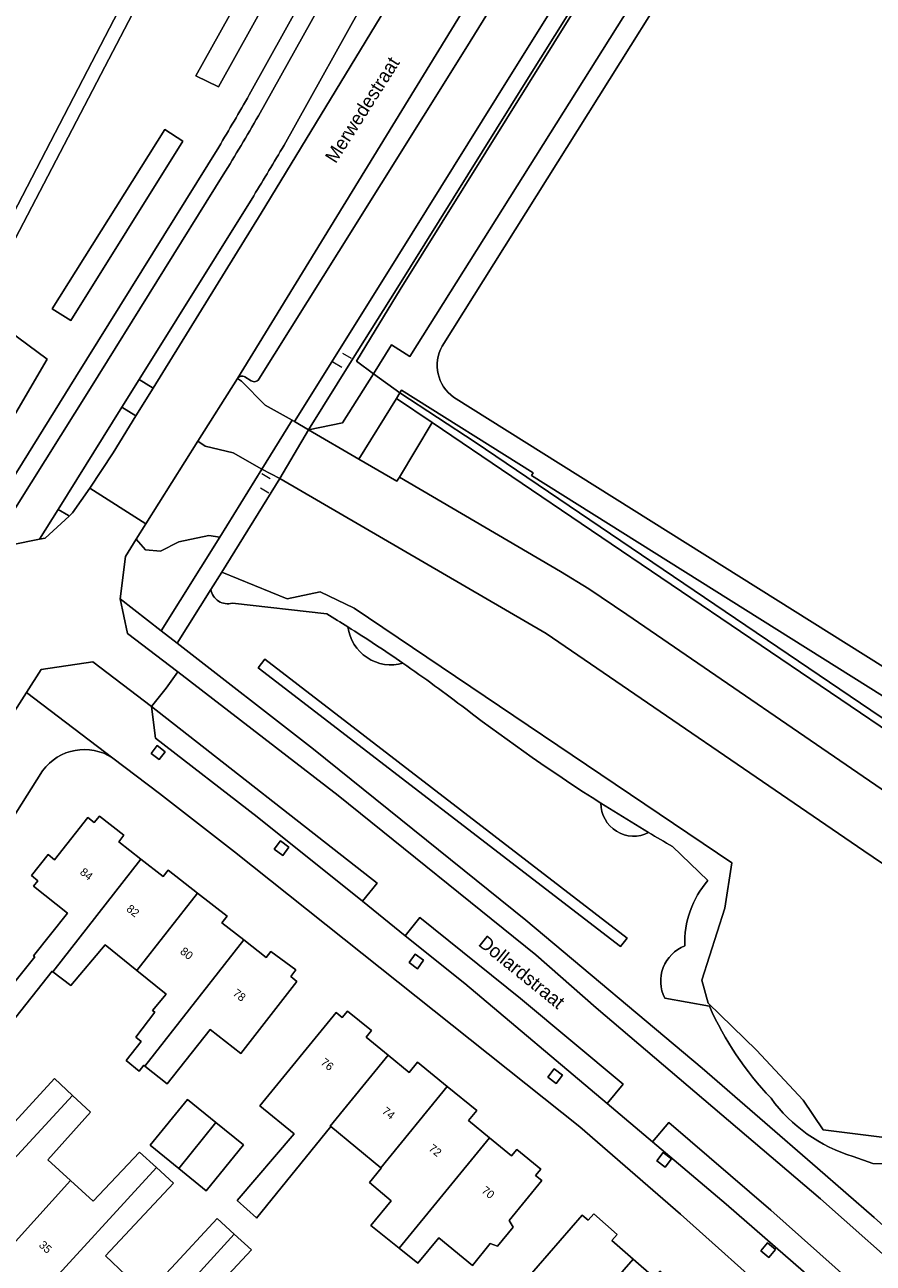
# Model space of a CAD drawing. Header units: metres. Extents: x 151448 to 154749, y 463108 to 465296.
# Tile 226 of 256: x 153794 to 153872, y 463645 to 463759. Entities that reach past the tile are written whole.
import ezdxf
from ezdxf.enums import TextEntityAlignment as Align

# ---------------------------------------------------------------- set-up
doc = ezdxf.new("R2010")
doc.units = ezdxf.units.M
for name, color, linetype, lineweight in [('B-PV-GR-BEPLANTING_CULTUUR_BOSPLANTSOEN-GV', 253, 'Continuous', 9), ('B-PV-GR-BEPLANTING_CULTUUR_HEESTERS-GV', 253, 'Continuous', 9), ('B-PV-GR-GROENVOORZIENING-GV', 253, 'Continuous', 9), ('B-PV-GR-HAAG-GV', 253, 'Continuous', 9), ('B-PV-IE-TERREINAFSCHEIDING_KUNSTMATIG_HEKWERK-G', 253, 'Continuous', 9), ('B-PV-OG-BEBOUWING-GV', 1, 'Continuous', 9), ('B-PV-OG-BEBOUWING-T18', 2, 'Continuous', 9), ('B-PV-OG-TERREIN_BEGROEID-GV', 253, 'Continuous', 9), ('B-PV-OG-TERREIN_ERF-GV', 253, 'Continuous', 9), ('B-PV-OG-TOPOGRAFIE-T18', 2, 'Continuous', 9), ('B-PV-VH-GESLOTENVERHARDING_ASFALT-GV', 253, 'Continuous', 9), ('B-PV-VH-GESLOTENVERHARDING_KUNSTSTOF-GV', 253, 'Continuous', 9), ('B-PV-VH-HALFVERHARDING_GRIND-GV', 253, 'Continuous', 9), ('B-PV-VH-OPENVERHARDING_BETONELEMENT-GV', 253, 'Continuous', 9), ('B-PV-VH-OPENVERHARDING_BETONSTRAATSTEEN-GV', 253, 'Continuous', 9), ('B-PV-VH-OPENVERHARDING_TEGEL-GV', 253, 'Continuous', 9)]:
    doc.layers.add(name, color=color, linetype=linetype, lineweight=lineweight)
doc.styles.add('Drong', font='txt', dxfattribs={"height": 1.8})

msp = doc.modelspace()

# ---------------------------------------------------------------- linework, layer by layer
at = {"layer": 'B-PV-GR-BEPLANTING_CULTUUR_BOSPLANTSOEN-GV', "flags": 128}
msp.add_lwpolyline([(153817.349, 463717.404), (153812.002, 463708.823), (153818.019, 463706.374), (153821.047, 463707.008), (153824.146, 463705.529), (153858.799, 463682.145), (153858.165, 463677.99), (153856.052, 463671.369), (153856.616, 463669.256), (153861.053, 463664.96), (153865.349, 463660.382), (153867.181, 463657.635), (153883.814, 463655.565), (153884.042, 463665.329), (153888.074, 463671.43), (153883.382, 463674.587), (153883.468, 463674.706), (153870.9, 463683.244), (153841.765, 463703.187)], close=True, dxfattribs=at)
at = {"layer": 'B-PV-GR-BEPLANTING_CULTUUR_HEESTERS-GV', "flags": 128}
for points in [[(153791.833, 463721.224), (153795.987, 463728.349), (153789.692, 463733.016), (153788.591, 463733.493), (153786.843, 463734.251), (153768.551, 463742.178), (153741.089, 463754.088), (153710.372, 463767.457), (153703.504, 463770.417), (153692.097, 463775.37), (153684.656, 463778.672), (153682.994, 463774.907), (153678.365, 463776.854)], [(153883.772, 463653.79), (153883.807, 463655.276), (153883.814, 463655.565), (153867.181, 463657.635), (153865.349, 463660.382), (153861.053, 463664.96), (153856.616, 463669.256), (153856.052, 463671.369), (153858.165, 463677.99), (153858.799, 463682.145), (153824.146, 463705.529), (153821.047, 463707.008), (153818.019, 463706.374), (153812.002, 463708.823), (153811.006, 463707.225)], [(153812.98, 463705.979), (153821.647, 463704.988)], [(153846.79, 463687.622), (153851.166, 463684.928)], [(153851.166, 463684.928), (153846.79, 463687.622)], [(153853.354, 463683.644), (153856.605, 463680.534)], [(153852.641, 463669.727), (153856.736, 463669)], [(153869.921, 463655.215), (153871.74, 463654.56), (153874.36, 463654.488), (153876.543, 463653.906), (153879.527, 463653.615), (153881.492, 463653.397), (153883.772, 463653.79)]]:
    msp.add_lwpolyline(points, dxfattribs=at)
at = {"layer": 'B-PV-GR-BEPLANTING_CULTUUR_HEESTERS-GV'}
for points in [[(153811.006, 463707.225, 0.4485495), (153812.98, 463705.979)], [(153821.647, 463704.988, -0.0037935), (153823.572, 463703.799)], [(153823.572, 463703.799, -0.0108528), (153828.628, 463700.464)], [(153823.572, 463703.799, 0.4579625), (153828.628, 463700.464)], [(153828.628, 463700.464, 0.0108528), (153823.572, 463703.799)], [(153828.628, 463700.464, -0.0128615), (153834.382, 463696.266)], [(153834.382, 463696.266, 0.0211389), (153846.79, 463687.622)], [(153846.79, 463687.622, 0.5649159), (153851.166, 463684.928)], [(153851.166, 463684.928, 0.0035177), (153853.354, 463683.644)], [(153856.605, 463680.534, 0.1893104), (153854.488, 463674.517)], [(153854.488, 463674.517, 0.4435352), (153852.641, 463669.727)], [(153856.736, 463669, 0.0872147), (153862.396, 463660.543)], [(153862.396, 463660.543, 0.1637645), (153869.921, 463655.215)]]:
    msp.add_lwpolyline(points, format="xyb", dxfattribs=at)
at = {"layer": 'B-PV-GR-GROENVOORZIENING-GV', "flags": 128}
for points in [[(153788.591, 463733.493), (153789.692, 463733.016), (153801.294, 463755.189), (153812.796, 463777.296), (153824.679, 463772.312), (153825.38, 463773.32), (153812.122, 463778.834), (153799.699, 463754.844)], [(153831.303, 463722.541), (153875.173, 463692.82), (153885.461, 463685.849), (153885.876, 463686.439), (153877.325, 463692.252), (153835.255, 463720.741), (153828.337, 463725.274), (153828.022, 463724.764)], [(153806.82, 463692.334), (153806.075, 463692.903), (153805.529, 463692.188), (153806.274, 463691.619)], [(153817.391, 463684.162), (153816.826, 463683.386), (153817.601, 463682.82), (153818.166, 463683.596)], [(153829.749, 463673.769), (153829.184, 463672.993), (153829.959, 463672.427), (153830.524, 463673.203)], [(153843.269, 463662.664), (153842.505, 463663.246), (153841.924, 463662.482), (153842.687, 463661.901)], [(153853.252, 463654.995), (153852.488, 463655.577), (153851.907, 463654.813), (153852.67, 463654.232)], [(153862.189, 463645.929), (153862.808, 463646.664), (153862.073, 463647.282), (153861.455, 463646.548)]]:
    msp.add_lwpolyline(points, close=True, dxfattribs=at)
at = {"layer": 'B-PV-GR-HAAG-GV', "flags": 128}
for points in [[(153825.38, 463773.32), (153812.122, 463778.834), (153799.699, 463754.844), (153788.591, 463733.493), (153789.692, 463733.016), (153801.294, 463755.189), (153812.796, 463777.296), (153824.679, 463772.312)], [(153828.022, 463724.764), (153831.303, 463722.541), (153875.173, 463692.82), (153885.461, 463685.849), (153885.876, 463686.439), (153877.325, 463692.252), (153835.255, 463720.741), (153828.337, 463725.274)]]:
    msp.add_lwpolyline(points, close=True, dxfattribs=at)
at = {"layer": 'B-PV-IE-TERREINAFSCHEIDING_KUNSTMATIG_HEKWERK-G', "flags": 128}
for points in [[(153826.081, 463730.99), (153828.386, 463734.753), (153840.07, 463753.522), (153844.853, 463761.189), (153862.359, 463789.406), (153864.535, 463792.616)], [(153788.591, 463733.493), (153799.699, 463754.844), (153812.122, 463778.834), (153825.38, 463773.32)], [(153825.922, 463727.029), (153824.353, 463728.169), (153826.081, 463730.99)], [(153823.076, 463728.913), (153823.888, 463728.458)], [(153823.019, 463727.583), (153822.204, 463728.087)], [(153828.337, 463725.274), (153825.922, 463727.029)], [(153885.876, 463686.439), (153877.325, 463692.252), (153835.255, 463720.741), (153828.337, 463725.274)], [(153815.672, 463717.856), (153816.442, 463717.398)], [(153815.561, 463716.555), (153816.32, 463716.087)]]:
    msp.add_lwpolyline(points, dxfattribs=at)
at = {"layer": 'B-PV-OG-BEBOUWING-GV', "flags": 128}
for points in [[(153804.594, 463682.478), (153802.551, 463684.079), (153803.025, 463684.684), (153800.787, 463686.439), (153800.313, 463685.835), (153799.722, 463686.298), (153796.673, 463682.436), (153796.079, 463682.907), (153794.549, 463680.976), (153795.143, 463680.505), (153794.741, 463679.998), (153797.849, 463677.536), (153794.742, 463673.614), (153794.844, 463673.533), (153793.037, 463671.233), (153789.883, 463673.944), (153787.822, 463671.549), (153792.656, 463667.394), (153796.449, 463672.2), (153796.502, 463672.158)], [(153804.594, 463682.478), (153796.502, 463672.158), (153798.151, 463670.88), (153801.303, 463674.607), (153804.223, 463672.261), (153809.792, 463679.364), (153807.095, 463681.472), (153806.631, 463680.88)], [(153804.957, 463663.492), (153814.037, 463675.073), (153812.019, 463676.656), (153812.49, 463677.257), (153809.792, 463679.364), (153804.223, 463672.261), (153806.922, 463670.092), (153805.665, 463668.605), (153805.877, 463668.446), (153804.127, 463666.153), (153804.616, 463665.759), (153803.225, 463664.008), (153804.442, 463663.041), (153804.861, 463663.568)], [(153814.037, 463675.073), (153804.957, 463663.492), (153807, 463661.882), (153810.935, 463666.866), (153813.742, 463664.665), (153818.909, 463671.254), (153818.331, 463671.707), (153818.806, 463672.313), (153816.515, 463674.019), (153816.084, 463673.469)], [(153818.656, 463657.286), (153813.409, 463651.154), (153815.182, 463649.557), (153815.209, 463649.535), (153822.01, 463657.956), (153821.962, 463657.996), (153827.271, 463664.49), (153825.244, 463666.154), (153825.741, 463666.76), (153823.539, 463668.55), (153823.051, 463667.956), (153822.489, 463668.417), (153815.514, 463659.842)], [(153822.01, 463657.956), (153826.586, 463654.173), (153832.687, 463661.635), (153829.966, 463663.85), (153829.194, 463662.911), (153827.271, 463664.49), (153821.962, 463657.996)], [(153787.678, 463656.468), (153787.756, 463656.397), (153782.636, 463650.759), (153786.117, 463647.598), (153787.483, 463649.097), (153798.315, 463660.805), (153796.653, 463662.342), (153791.316, 463656.546), (153789.318, 463658.386)], [(153826.586, 463654.173), (153826.633, 463654.134), (153825.55, 463652.82), (153827.549, 463651.144), (153825.684, 463648.874), (153828.295, 463646.784), (153836.573, 463656.909), (153834.636, 463658.495), (153835.4, 463659.427), (153832.687, 463661.635)], [(153791.381, 463645.544), (153798.144, 463652.993), (153796.064, 463654.904), (153799.977, 463659.267), (153798.315, 463660.805), (153787.483, 463649.097), (153786.117, 463647.598), (153787.254, 463646.566), (153788.615, 463648.065)], [(153808.069, 463654.101), (153811.464, 463658.328), (153808.876, 463660.44), (153805.448, 463656.24)], [(153808.069, 463654.101), (153810.567, 463652.062), (153813.995, 463656.261), (153811.464, 463658.328)], [(153836.573, 463656.909), (153828.295, 463646.784), (153830.008, 463645.414), (153831.906, 463647.742), (153835.017, 463645.206), (153836.644, 463647.202), (153837.307, 463646.964), (153838.733, 463648.717), (153838.367, 463649.316), (153841.36, 463652.988), (153840.793, 463653.452), (153841.281, 463654.047), (153839.079, 463655.851), (153838.591, 463655.256)], [(153798.144, 463652.993), (153791.381, 463645.544), (153795.056, 463642.193), (153806.015, 463654.176), (153804.449, 463655.608), (153800.209, 463651.098)], [(153798.339, 463639.201), (153803.221, 463644.309), (153801.355, 463646.092), (153807.58, 463652.745), (153806.015, 463654.176), (153795.056, 463642.193)], [(153841.985, 463640.239), (153838.841, 463636.569), (153840.51, 463635.138), (153842.935, 463637.941), (153849.747, 463645.779), (153847.791, 463647.479), (153848.294, 463648.058), (153846.131, 463649.935), (153845.629, 463649.358), (153845.083, 463649.832), (153839.001, 463642.833)], [(153802.014, 463635.851), (153813.156, 463648.068), (153811.582, 463649.503), (153807.41, 463644.988), (153805.086, 463642.527), (153803.221, 463644.309), (153798.339, 463639.201)], [(153806.507, 463631.106), (153811.664, 463636.72), (153808.351, 463639.763), (153810.416, 463642.016), (153814.73, 463646.632), (153813.156, 463648.068), (153802.014, 463635.851), (153801.707, 463635.517)], [(153848.992, 463635.691), (153848.956, 463635.722), (153854.779, 463642.423), (153852.185, 463644.676), (153851.682, 463644.097), (153849.747, 463645.779), (153842.935, 463637.941), (153847.439, 463633.927)]]:
    msp.add_lwpolyline(points, close=True, dxfattribs=at)
at = {"layer": 'B-PV-OG-TERREIN_BEGROEID-GV', "flags": 128}
for points in [[(153864.535, 463792.616), (153862.359, 463789.406), (153844.853, 463761.189), (153840.07, 463753.522), (153828.386, 463734.753), (153826.081, 463730.99), (153824.353, 463728.169), (153825.922, 463727.029), (153827.563, 463729.664), (153829.26, 463728.604), (153870.195, 463793.76), (153903.96, 463772.578), (153904.491, 463773.44), (153935.104, 463754.231), (153934.563, 463753.369), (153968.648, 463732.019), (153958.612, 463715.991), (153959.898, 463715.202)], [(153851.65, 463772.888), (153844.006, 463760.347), (153839.853, 463753.732), (153827.996, 463734.719), (153823.898, 463728.214), (153819.967, 463721.872), (153823.084, 463722.515), (153825.922, 463727.029), (153824.353, 463728.169), (153826.081, 463730.99), (153828.386, 463734.753), (153840.07, 463753.522), (153844.853, 463761.189), (153862.359, 463789.406), (153864.535, 463792.616)], [(153814.529, 463752.614), (153821.294, 463764.784), (153828.434, 463777.361), (153828.076, 463777.587), (153825.38, 463773.32), (153824.679, 463772.312), (153812.796, 463777.296), (153801.294, 463755.189), (153789.692, 463733.016), (153795.987, 463728.349), (153791.833, 463721.224)], [(153832.246, 463773.713), (153825.785, 463762.461), (153817.725, 463747.985)], [(153818.674, 463722.643), (153826.833, 463735.711), (153838.54, 463754.459), (153842.865, 463761.423), (153850.899, 463774.583)], [(153814.938, 463743.356), (153804.415, 463726.51), (153805.719, 463725.715), (153815.619, 463741.751), (153827.475, 463761.283), (153832.187, 463769.048)], [(153840.845, 463767.324), (153834.382, 463756.874), (153822.738, 463738.229), (153815.399, 463726.517)], [(153785.49, 463719.134), (153791.253, 463714.915), (153798.62, 463726.732), (153811.729, 463747.827)], [(153813.437, 463726.579), (153813.805, 463726.342), (153815.997, 463724.129), (153818.481, 463722.75), (153818.674, 463722.643)], [(153814.718, 463726.382), (153814.138, 463726.738)], [(153881.289, 463679.018), (153885.139, 463676.347), (153885.289, 463676.535), (153891.291, 463672.767), (153893.27, 463671.525), (153897.928, 463678.455), (153898.701, 463679.707), (153899.326, 463680.721), (153840.407, 463717.682), (153840.566, 463717.936), (153828.494, 463725.528), (153828.337, 463725.274), (153835.255, 463720.741), (153877.325, 463692.252), (153885.876, 463686.439), (153885.461, 463685.849), (153882.731, 463681.977), (153881.168, 463679.727)], [(153811.006, 463707.225), (153807.931, 463702.29), (153820.422, 463692.58), (153839.888, 463676.9), (153856.086, 463663.312), (153866.645, 463654.125), (153871.841, 463649.604), (153879.902, 463642.429)], [(153821.647, 463704.988), (153812.98, 463705.979)], [(153856.605, 463680.534), (153853.354, 463683.644)], [(153856.736, 463669), (153852.641, 463669.727)], [(153879.902, 463642.429), (153883.697, 463650.542), (153883.772, 463653.79), (153881.492, 463653.397), (153879.527, 463653.615), (153876.543, 463653.906), (153874.36, 463654.488), (153871.74, 463654.56), (153869.921, 463655.215)]]:
    msp.add_lwpolyline(points, dxfattribs=at)
for points in [[(153818.756, 463770.713), (153820.857, 463769.8), (153811.722, 463753.358), (153809.621, 463754.363)], [(153818.756, 463770.713), (153809.621, 463754.363), (153811.722, 463753.358), (153820.857, 463769.8)], [(153808.432, 463748.354), (153798.174, 463731.895), (153796.44, 463732.984), (153806.776, 463749.426)], [(153808.432, 463748.354), (153806.776, 463749.426), (153796.44, 463732.984), (153798.174, 463731.895)], [(153828.3, 463717.54), (153831.303, 463722.541), (153828.022, 463724.764), (153824.577, 463719.191), (153828.057, 463717.174)], [(153802.848, 463723.948), (153797.004, 463714.573), (153797.961, 463714.026), (153798.006, 463713.97), (153798.322, 463714.251), (153799.9, 463716.513), (153802.034, 463719.774), (153804.113, 463723.156)], [(153811.815, 463712.04), (153815.686, 463718.26), (153813.044, 463719.778), (153810.5, 463720.371), (153809.804, 463720.85), (153805.04, 463713.263), (153804.17, 463711.856), (153805.009, 463710.881), (153806.392, 463710.736), (153808.066, 463711.609), (153810.831, 463712.192)], [(153802.685, 463706.369), (153806.454, 463703.427), (153811.815, 463712.04), (153810.831, 463712.192), (153808.066, 463711.609), (153806.392, 463710.736), (153805.009, 463710.881), (153804.17, 463711.856), (153803.182, 463710.257)], [(153815.344, 463700.051), (153848.594, 463674.455), (153849.204, 463675.247), (153815.954, 463700.843)], [(153815.344, 463700.051), (153815.954, 463700.843), (153849.204, 463675.247), (153848.594, 463674.455)]]:
    msp.add_lwpolyline(points, close=True, dxfattribs=at)
at = {"layer": 'B-PV-OG-TERREIN_BEGROEID-GV'}
for points in [[(153811.729, 463747.827, 0.0062171), (153814.529, 463752.614)], [(153817.725, 463747.985, -0.0015872), (153814.938, 463743.356)], [(153814.138, 463726.738, 0.4154283), (153813.437, 463726.579)], [(153815.399, 463726.517, -0.4271206), (153814.718, 463726.382)], [(153812.98, 463705.979, -0.4485495), (153811.006, 463707.225)], [(153823.572, 463703.799, 0.0037935), (153821.647, 463704.988)], [(153828.628, 463700.464, -0.4579625), (153823.572, 463703.799)], [(153834.382, 463696.266, 0.0128615), (153828.628, 463700.464)], [(153846.79, 463687.622, -0.0211389), (153834.382, 463696.266)], [(153851.166, 463684.928, -0.5649159), (153846.79, 463687.622)], [(153853.354, 463683.644, -0.0035177), (153851.166, 463684.928)], [(153854.488, 463674.517, -0.1893104), (153856.605, 463680.534)], [(153852.641, 463669.727, -0.4435352), (153854.488, 463674.517)], [(153862.396, 463660.543, -0.0872147), (153856.736, 463669)], [(153869.921, 463655.215, -0.1637645), (153862.396, 463660.543)]]:
    msp.add_lwpolyline(points, format="xyb", dxfattribs=at)
at = {"layer": 'B-PV-OG-TERREIN_ERF-GV', "flags": 128}
for points in [[(153710.372, 463767.457), (153741.089, 463754.088), (153768.551, 463742.178), (153786.843, 463734.251), (153788.591, 463733.493), (153799.699, 463754.844), (153812.122, 463778.834)], [(153869.378, 463592.966), (153871.169, 463594.564), (153874.362, 463590.987), (153894.715, 463608.358), (153895.017, 463608.559), (153895.059, 463608.587), (153895.258, 463609.055), (153895.139, 463609.923), (153894.726, 463611.15), (153881.481, 463625.686), (153863.122, 463641.846), (153854.076, 463649.894), (153844.851, 463657.915), (153813.168, 463683.169), (153806.299, 463688.5), (153802.002, 463691.764)], [(153795.573, 463690.596), (153787.16, 463677.271), (153774.525, 463657.021), (153773.928, 463655.726)], [(153793.037, 463671.233), (153794.844, 463673.533), (153794.742, 463673.614), (153797.849, 463677.536), (153794.741, 463679.998), (153795.143, 463680.505), (153794.549, 463680.976), (153796.079, 463682.907), (153796.673, 463682.436), (153799.722, 463686.298), (153800.313, 463685.835), (153800.787, 463686.439), (153803.025, 463684.684), (153802.551, 463684.079), (153804.594, 463682.478), (153806.631, 463680.88), (153807.095, 463681.472), (153809.792, 463679.364), (153812.49, 463677.257), (153812.019, 463676.656), (153814.037, 463675.073), (153816.084, 463673.469), (153816.515, 463674.019), (153818.806, 463672.313), (153818.331, 463671.707), (153818.909, 463671.254), (153813.742, 463664.665), (153810.935, 463666.866), (153807, 463661.882), (153804.957, 463663.492), (153804.861, 463663.568), (153804.442, 463663.041), (153803.225, 463664.008), (153804.616, 463665.759), (153804.127, 463666.153), (153805.877, 463668.446), (153805.665, 463668.605), (153806.922, 463670.092), (153804.223, 463672.261), (153801.303, 463674.607), (153798.151, 463670.88), (153796.502, 463672.158), (153796.449, 463672.2), (153792.656, 463667.394)], [(153791.316, 463656.546), (153796.653, 463662.342), (153798.315, 463660.805), (153799.977, 463659.267), (153796.064, 463654.904), (153798.144, 463652.993), (153800.209, 463651.098), (153804.449, 463655.608), (153806.015, 463654.176), (153807.58, 463652.745), (153801.355, 463646.092), (153803.221, 463644.309)], [(153839.001, 463642.833), (153845.083, 463649.832), (153845.629, 463649.358), (153846.131, 463649.935), (153848.294, 463648.058), (153847.791, 463647.479), (153849.747, 463645.779), (153851.682, 463644.097)], [(153807.41, 463644.988), (153811.582, 463649.503), (153813.156, 463648.068), (153814.73, 463646.632), (153810.416, 463642.016)]]:
    msp.add_lwpolyline(points, dxfattribs=at)
at = {"layer": 'B-PV-OG-TERREIN_ERF-GV'}
msp.add_lwpolyline([(153802.002, 463691.764, 0.3994525), (153795.573, 463690.596)], format="xyb", dxfattribs=at)
at = {"layer": 'B-PV-OG-TERREIN_ERF-GV', "flags": 128}
for points in [[(153828.295, 463646.784), (153825.684, 463648.874), (153827.549, 463651.144), (153825.55, 463652.82), (153826.633, 463654.134), (153826.586, 463654.173), (153822.01, 463657.956), (153815.209, 463649.535), (153815.182, 463649.557), (153813.409, 463651.154), (153818.656, 463657.286), (153815.514, 463659.842), (153822.489, 463668.417), (153823.051, 463667.956), (153823.539, 463668.55), (153825.741, 463666.76), (153825.244, 463666.154), (153827.271, 463664.49), (153829.194, 463662.911), (153829.966, 463663.85), (153832.687, 463661.635), (153835.4, 463659.427), (153834.636, 463658.495), (153836.573, 463656.909), (153838.591, 463655.256), (153839.079, 463655.851), (153841.281, 463654.047), (153840.793, 463653.452), (153841.36, 463652.988), (153838.367, 463649.316), (153838.733, 463648.717), (153837.307, 463646.964), (153836.644, 463647.202), (153835.017, 463645.206), (153831.906, 463647.742), (153830.008, 463645.414)], [(153808.069, 463654.101), (153805.448, 463656.24), (153808.876, 463660.44), (153811.464, 463658.328), (153813.995, 463656.261), (153810.567, 463652.062)]]:
    msp.add_lwpolyline(points, close=True, dxfattribs=at)
at = {"layer": 'B-PV-VH-GESLOTENVERHARDING_ASFALT-GV', "flags": 128}
for points in [[(153805.719, 463725.715), (153804.113, 463723.156), (153802.034, 463719.774), (153799.9, 463716.513), (153805.04, 463713.263), (153809.804, 463720.85), (153813.437, 463726.579), (153839.622, 463769.319), (153852.291, 463789.493), (153857.084, 463797.042)], [(153846.212, 463792.158), (153839.155, 463780.469), (153832.187, 463769.048), (153827.475, 463761.283), (153815.619, 463741.751), (153805.719, 463725.715)], [(153839.622, 463769.319), (153813.437, 463726.579)], [(153815.399, 463726.517), (153822.738, 463738.229), (153834.382, 463756.874), (153840.845, 463767.324)], [(153814.138, 463726.738), (153814.718, 463726.382)]]:
    msp.add_lwpolyline(points, dxfattribs=at)
at = {"layer": 'B-PV-VH-GESLOTENVERHARDING_ASFALT-GV'}
for points in [[(153813.437, 463726.579, -0.4154283), (153814.138, 463726.738)], [(153814.718, 463726.382, 0.4271206), (153815.399, 463726.517)]]:
    msp.add_lwpolyline(points, format="xyb", dxfattribs=at)
at = {"layer": 'B-PV-VH-GESLOTENVERHARDING_ASFALT-GV', "flags": 128}
for points in [[(153875.576, 463638.502), (153878.158, 463641.293), (153875.907, 463643.368), (153866.92, 463651.327), (153846.344, 463668.851), (153840.804, 463673.705), (153822.695, 463688.315), (153807.967, 463699.662), (153806.898, 463698.176), (153805.573, 463696.486), (153826.253, 463680.285), (153824.914, 463678.615), (153828.843, 463675.462), (153830.177, 463677.124), (153839.402, 463669.689), (153848.843, 463661.831), (153847.35, 463660.063), (153851.516, 463656.544), (153853.007, 463658.31), (153862.389, 463650.28)], [(153805.573, 463696.486), (153805.941, 463693.594), (153815.24, 463686.378), (153824.914, 463678.615), (153826.253, 463680.285)], [(153848.843, 463661.831), (153839.402, 463669.689), (153830.177, 463677.124), (153828.843, 463675.462), (153834.316, 463671.07), (153847.35, 463660.063)], [(153874.143, 463636.961), (153875.576, 463638.502), (153862.389, 463650.28), (153853.007, 463658.31), (153851.516, 463656.544), (153858.283, 463650.829), (153873.402, 463637.652)]]:
    msp.add_lwpolyline(points, close=True, dxfattribs=at)
at = {"layer": 'B-PV-VH-GESLOTENVERHARDING_KUNSTSTOF-GV', "flags": 128}
for points in [[(153868.639, 463787.637), (153832.228, 463729.552)], [(153833.273, 463724.867), (153922.122, 463669.124)]]:
    msp.add_lwpolyline(points, dxfattribs=at)
at = {"layer": 'B-PV-VH-GESLOTENVERHARDING_KUNSTSTOF-GV'}
msp.add_lwpolyline([(153832.228, 463729.552, 0.3814485), (153833.273, 463724.867)], format="xyb", dxfattribs=at)
at = {"layer": 'B-PV-VH-HALFVERHARDING_GRIND-GV', "flags": 128}
msp.add_lwpolyline([(153831.303, 463722.541), (153828.3, 463717.54), (153843.069, 463708.883), (153845.673, 463707.291), (153849.152, 463704.921), (153874.137, 463687.803), (153882.731, 463681.977), (153885.461, 463685.849), (153875.173, 463692.82)], close=True, dxfattribs=at)
at = {"layer": 'B-PV-VH-OPENVERHARDING_BETONELEMENT-GV', "flags": 128}
for points in [[(153825.922, 463727.029), (153828.337, 463725.274), (153828.494, 463725.528), (153840.566, 463717.936), (153840.407, 463717.682), (153899.326, 463680.721), (153926.023, 463663.945), (153931.46, 463672.628), (153932.068, 463673.598), (153956.493, 463712.607), (153957.233, 463712.128), (153957.456, 463711.984), (153957.763, 463711.787), (153959.898, 463715.202), (153958.612, 463715.991), (153968.648, 463732.019), (153934.563, 463753.369), (153935.104, 463754.231), (153904.491, 463773.44), (153903.96, 463772.578), (153870.195, 463793.76), (153829.26, 463728.604), (153827.563, 463729.664)], [(153828.337, 463725.274), (153825.922, 463727.029), (153823.084, 463722.515), (153819.967, 463721.872), (153824.577, 463719.191), (153828.022, 463724.764)]]:
    msp.add_lwpolyline(points, close=True, dxfattribs=at)
for points in [[(153832.228, 463729.552), (153868.639, 463787.637)], [(153922.122, 463669.124), (153833.273, 463724.867)]]:
    msp.add_lwpolyline(points, dxfattribs=at)
at = {"layer": 'B-PV-VH-OPENVERHARDING_BETONELEMENT-GV'}
msp.add_lwpolyline([(153833.273, 463724.867, -0.3814485), (153832.228, 463729.552)], format="xyb", dxfattribs=at)
at = {"layer": 'B-PV-VH-OPENVERHARDING_BETONSTRAATSTEEN-GV', "flags": 128}
for points in [[(153815.686, 463718.26), (153818.481, 463722.75), (153815.997, 463724.129), (153813.805, 463726.342), (153813.437, 463726.579), (153809.804, 463720.85), (153810.5, 463720.371), (153813.044, 463719.778)], [(153815.686, 463718.26), (153817.349, 463717.404), (153819.967, 463721.872), (153818.674, 463722.643), (153818.481, 463722.75)], [(153795.3, 463711.834), (153795.804, 463711.935), (153798.006, 463713.97), (153797.961, 463714.026), (153797.004, 463714.573)]]:
    msp.add_lwpolyline(points, close=True, dxfattribs=at)
for points in [[(153828.3, 463717.54), (153828.057, 463717.174), (153824.577, 463719.191), (153819.967, 463721.872), (153817.349, 463717.404), (153841.765, 463703.187), (153870.9, 463683.244), (153883.468, 463674.706)], [(153881.168, 463679.727), (153882.731, 463681.977), (153874.137, 463687.803), (153849.152, 463704.921), (153845.673, 463707.291), (153843.069, 463708.883), (153828.3, 463717.54)], [(153792.319, 463694.983), (153794.089, 463697.777), (153795.431, 463699.895), (153800.194, 463700.575), (153805.573, 463696.486), (153806.898, 463698.176), (153807.967, 463699.662), (153803.37, 463703.198), (153802.685, 463706.369), (153803.182, 463710.257), (153804.17, 463711.856), (153805.04, 463713.263), (153799.9, 463716.513), (153798.322, 463714.251), (153798.006, 463713.97), (153795.804, 463711.935), (153795.3, 463711.834), (153792.73, 463711.32)]]:
    msp.add_lwpolyline(points, dxfattribs=at)
at = {"layer": 'B-PV-VH-OPENVERHARDING_TEGEL-GV', "flags": 128}
for points in [[(153832.493, 463781.071), (153829.011, 463774.941), (153822.838, 463764.098), (153815.374, 463750.684)], [(153817.725, 463747.985), (153825.785, 463762.461), (153832.246, 463773.713), (153834.863, 463778.354)], [(153828.434, 463777.361), (153821.294, 463764.784), (153814.529, 463752.614)], [(153815.374, 463750.684), (153822.838, 463764.098), (153829.011, 463774.941)], [(153850.899, 463774.583), (153842.865, 463761.423), (153838.54, 463754.459), (153826.833, 463735.711), (153818.674, 463722.643), (153819.967, 463721.872), (153823.898, 463728.214), (153827.996, 463734.719), (153839.853, 463753.732), (153844.006, 463760.347), (153851.65, 463772.888)], [(153811.729, 463747.827), (153798.62, 463726.732), (153791.253, 463714.915), (153792.61, 463713.921)], [(153812.149, 463745.261), (153799.956, 463725.7), (153793.088, 463714.707), (153792.61, 463713.921), (153791.552, 463712.18), (153792.73, 463711.32), (153795.3, 463711.834), (153797.004, 463714.573)], [(153792.61, 463713.921), (153793.088, 463714.707), (153799.956, 463725.7), (153812.149, 463745.261)], [(153797.004, 463714.573), (153802.848, 463723.948), (153804.415, 463726.51), (153814.938, 463743.356)], [(153871.841, 463649.604), (153866.645, 463654.125), (153856.086, 463663.312), (153839.888, 463676.9), (153820.422, 463692.58), (153807.931, 463702.29), (153806.454, 463703.427), (153802.685, 463706.369), (153803.37, 463703.198), (153807.967, 463699.662), (153822.695, 463688.315), (153840.804, 463673.705), (153846.344, 463668.851), (153866.92, 463651.327), (153875.907, 463643.368)], [(153873.402, 463637.652), (153858.283, 463650.829), (153851.516, 463656.544), (153847.35, 463660.063), (153834.316, 463671.07), (153828.843, 463675.462), (153824.914, 463678.615), (153815.24, 463686.378), (153805.941, 463693.594), (153805.573, 463696.486), (153800.194, 463700.575), (153795.431, 463699.895), (153794.089, 463697.777), (153802.002, 463691.764), (153806.299, 463688.5), (153813.168, 463683.169), (153844.851, 463657.915), (153854.076, 463649.894), (153863.122, 463641.846), (153881.481, 463625.686)], [(153794.089, 463697.777), (153792.319, 463694.983), (153793.02, 463692.304), (153781.731, 463674.27), (153780.859, 463672.868), (153772.568, 463659.654), (153771.104, 463657.306), (153772.326, 463653.496), (153774.525, 463657.021), (153787.16, 463677.271), (153795.573, 463690.596)], [(153802.002, 463691.764), (153794.089, 463697.777)]]:
    msp.add_lwpolyline(points, dxfattribs=at)
at = {"layer": 'B-PV-VH-OPENVERHARDING_TEGEL-GV'}
for points in [[(153814.529, 463752.614, -0.0062171), (153811.729, 463747.827)], [(153815.374, 463750.684, -0.0060346), (153812.149, 463745.261)], [(153812.149, 463745.261, 0.0060346), (153815.374, 463750.684)], [(153814.938, 463743.356, 0.0015872), (153817.725, 463747.985)], [(153795.573, 463690.596, -0.3994525), (153802.002, 463691.764)]]:
    msp.add_lwpolyline(points, format="xyb", dxfattribs=at)
at = {"layer": 'B-PV-VH-OPENVERHARDING_TEGEL-GV', "flags": 128}
for points in [[(153804.113, 463723.156), (153805.719, 463725.715), (153804.415, 463726.51), (153802.848, 463723.948)], [(153812.002, 463708.823), (153817.349, 463717.404), (153815.686, 463718.26), (153811.815, 463712.04), (153806.454, 463703.427), (153807.931, 463702.29), (153811.006, 463707.225)], [(153806.82, 463692.334), (153806.274, 463691.619), (153805.529, 463692.188), (153806.075, 463692.903)], [(153817.391, 463684.162), (153818.166, 463683.596), (153817.601, 463682.82), (153816.826, 463683.386)], [(153829.749, 463673.769), (153830.524, 463673.203), (153829.959, 463672.427), (153829.184, 463672.993)], [(153843.269, 463662.664), (153842.687, 463661.901), (153841.924, 463662.482), (153842.505, 463663.246)], [(153853.252, 463654.995), (153852.67, 463654.232), (153851.907, 463654.813), (153852.488, 463655.577)], [(153862.189, 463645.929), (153861.455, 463646.548), (153862.073, 463647.282), (153862.808, 463646.664)]]:
    msp.add_lwpolyline(points, close=True, dxfattribs=at)

# ---------------------------------------------------------------- texts
at = {"layer": 'B-PV-OG-BEBOUWING-T18', "style": 'Drong'}
for s, rotation, p in [('84', 321.6, (153799.6, 463681.116)), ('82', 321.6, (153803.86, 463677.742)), ('80', 321.6, (153808.792, 463673.836)), ('78', 321.6, (153813.628, 463670.007)), ('76', 321.5, (153821.688, 463663.659)), ('74', 321.5, (153827.308, 463659.18)), ('72', 321.5, (153831.59, 463655.768)), ('70', 321.5, (153836.441, 463651.902)), ('35', 317.6, (153795.837, 463646.894))]:
    msp.add_text(s, height=0.75, rotation=rotation, dxfattribs=at).set_placement(p, align=Align.MIDDLE)
at = {"layer": 'B-PV-OG-TOPOGRAFIE-T18', "style": 'Drong'}
for s, rotation, p in [('Merwedestraat', 57.6, (153824.873, 463751.261)), ('Dollardstraat', 321.1, (153839.547, 463672.145))]:
    msp.add_text(s, height=1.25, rotation=rotation, dxfattribs=at).set_placement(p, align=Align.MIDDLE)

doc.saveas('drawing.dxf')
